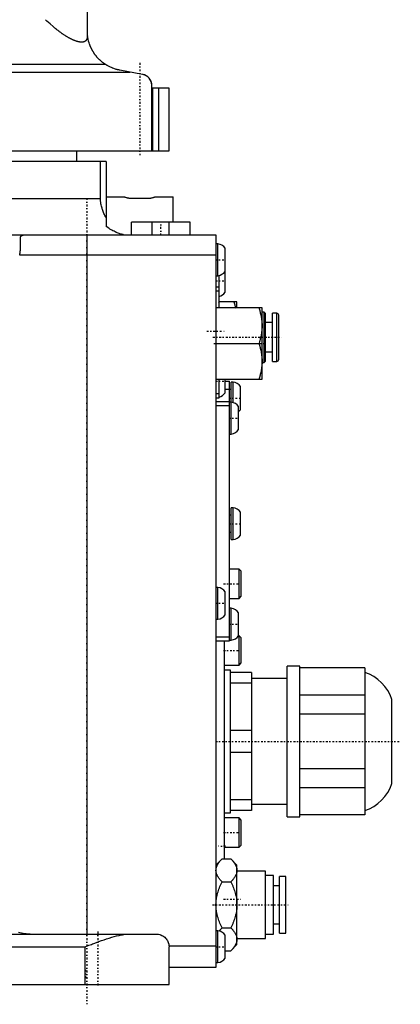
# Model space of a CAD drawing. Extents: x -484 to 152, y -5 to 754.
# Tile 2 of 8: x 61 to 152, y -5 to 230. Entities that reach past the tile are written whole.
import ezdxf

# ---------------------------------------------------------------- set-up
doc = ezdxf.new("R2010")
doc.units = 0
doc.linetypes.add('CENTER', pattern=[1.5, 0.45, -0.5, 0.05, -0.5])
doc.layers.add('AM_0', color=7, linetype='CONTINUOUS')
doc.layers.add('AM_7', color=7, linetype='CENTER')

msp = doc.modelspace()

# ---------------------------------------------------------------- linework, layer by layer
at = {"layer": 'AM_0', "color": 7, "linetype": 'CONTINUOUS'}
for p, q in [((77.5, 226.46), (77.5, 251.2)), ((-78.19, 219.73), (81.67, 219.73)), ((-79.01, 217.82), (87.66, 217.82)), ((90.69, 217.25), (85.27, 218.26)), ((92.9, 199), (92.9, 214.6)), ((97, 214), (92.9, 214)), ((93.1, 199), (93.1, 214)), ((94.53, 199), (94.53, 214)), ((97, 199), (97, 214)), ((-97.09, 199), (97, 199)), ((75, 196.5), (75, 199)), ((82, 196.5), (-70.81, 196.5)), ((80.62, 187.6), (80.62, 196.5)), ((82, 196.5), (82, 180.95)), ((-81.15, 187.6), (80.62, 187.6)), ((82, 188), (86.34, 188)), ((92, 187.63), (88, 187.63)), ((93.66, 188), (98, 188)), ((98, 182), (98, 188)), ((88, 179), (88, 182)), ((102, 182), (88, 182)), ((93, 179), (93, 182)), ((97, 179), (97, 182)), ((102, 179), (102, 182)), ((-87.06, 179), (108.2, 179)), ((77.4, 179), (77.4, 12)), ((108.2, 179), (108.2, 4)), ((108.65, 176.8), (108.2, 176.8)), ((108.65, 169.2), (108.65, 176.8)), ((108.2, 174.14), (61.35, 174.14)), ((61.35, 174.12), (61.35, 174.14)), ((110.4, 165.25), (110.4, 175.75)), ((108.2, 169.2), (108.65, 169.2)), ((108.9, 169.24), (108.9, 161.5)), ((108.9, 166.5), (108.2, 166.5)), ((108.9, 165.5), (108.2, 165.5)), ((108.9, 162.82), (108.96, 163)), ((113.2, 163), (108.9, 163)), ((113.2, 161.5), (113.2, 163)), ((119.2, 161.5), (108.2, 161.5)), ((119.2, 144.5), (119.2, 161.5)), ((119.7, 160.5), (119.2, 160.5)), ((120, 160.2), (119.7, 160.5)), ((119.7, 148.5), (119.7, 160.5)), ((120, 148.8), (120, 160.2)), ((122.7, 160.25), (121.7, 160.25)), ((121.7, 148.75), (121.7, 160.25)), ((122.7, 148.75), (122.7, 160.25)), ((121.7, 158), (120, 158)), ((123.2, 149.25), (123.2, 159.75)), ((108.2, 153), (118.44, 153)), ((120, 151), (121.7, 151)), ((119.2, 148.5), (119.7, 148.5)), ((119.7, 148.5), (120, 148.8)), ((121.7, 148.75), (122.7, 148.75)), ((108.2, 144.5), (119.2, 144.5)), ((108.9, 144.5), (108.9, 140)), ((110.4, 141.25), (110.4, 144.5)), ((110.4, 144), (111.4, 144)), ((111.4, 82), (111.4, 144)), ((112.3, 143.8), (111.85, 143.8)), ((111.85, 131.4), (111.85, 143.8)), ((112.3, 138.9), (112.3, 143.8)), ((111.85, 142), (110.4, 142)), ((114.05, 137.25), (114.05, 142.75)), ((108.9, 141), (108.2, 141)), ((108.9, 140), (108.2, 140)), ((108.2, 139.2), (111.4, 139.2)), ((111.85, 139), (111.4, 139)), ((108.2, 138.2), (111.4, 138.2)), ((113.6, 132.45), (113.6, 137.95)), ((111.4, 131.4), (111.85, 131.4)), ((112.3, 113.8), (111.85, 113.8)), ((111.85, 106.2), (111.85, 113.8)), ((112.3, 106.2), (112.3, 113.8)), ((111.85, 112), (111.4, 112)), ((114.05, 107.25), (114.05, 112.75)), ((111.4, 108), (111.85, 108)), ((111.85, 106.2), (112.3, 106.2)), ((113.7, 99.17), (111.4, 99.17)), ((114.2, 98.67), (113.7, 99.17)), ((113.7, 92.17), (113.7, 99.17)), ((114.2, 92.67), (114.2, 98.67)), ((108.65, 94.8), (108.2, 94.8)), ((108.65, 87.2), (108.65, 94.8)), ((110.4, 88.25), (110.4, 93.75)), ((111.4, 92.17), (113.7, 92.17)), ((113.7, 92.17), (114.2, 92.67)), ((111.85, 89.8), (111.4, 89.8)), ((111.85, 82.2), (111.85, 89.8)), ((108.2, 87.2), (108.65, 87.2)), ((113.6, 83.25), (113.6, 88.75)), ((108.2, 83), (111.4, 83)), ((113.7, 83.25), (113.6, 83.25)), ((114.2, 82.75), (113.7, 83.25)), ((113.7, 76.25), (113.7, 83.25)), ((114.2, 76.75), (114.2, 82.75)), ((108.2, 82), (111.4, 82)), ((110.2, 29.97), (110.2, 82.03)), ((111.4, 82.2), (111.85, 82.2)), ((110.2, 76.25), (113.7, 76.25)), ((113.7, 76.25), (114.2, 76.75)), ((128.2, 76), (125.2, 76)), ((125.2, 40), (125.2, 76)), ((128.2, 40), (128.2, 76)), ((143.7, 75.55), (128.2, 75.55)), ((143.7, 75.55), (143.7, 40.45)), ((111.7, 75), (110.2, 75)), ((111.7, 41), (111.7, 75)), ((116.7, 74.5), (111.7, 74.5)), ((116.7, 74.5), (116.7, 41.5)), ((125.2, 73), (116.7, 73)), ((116.7, 71.9), (111.7, 71.9)), ((143.7, 69.03), (128.2, 69.03)), ((150.2, 48), (150.2, 68)), ((143.7, 64.53), (128.2, 64.53)), ((116.7, 60.6), (111.7, 60.6)), ((116.7, 55.4), (111.7, 55.4)), ((143.7, 51.47), (128.2, 51.47)), ((143.7, 46.97), (128.2, 46.97)), ((116.7, 44.1), (111.7, 44.1)), ((116.7, 43), (125.2, 43)), ((110.2, 41), (111.7, 41)), ((116.7, 41.5), (111.7, 41.5)), ((125.2, 40), (128.2, 40)), ((143.7, 40.45), (128.2, 40.45)), ((113.7, 39.75), (110.2, 39.75)), ((114.2, 39.25), (113.7, 39.75)), ((113.7, 32.75), (113.7, 39.75)), ((114.2, 33.25), (114.2, 39.25)), ((113.7, 32.75), (114.2, 33.25)), ((110.2, 32.75), (113.7, 32.75)), ((109.67, 29.97), (108.2, 28.5)), ((109.67, 29.97), (111.73, 29.97)), ((113.2, 28.5), (111.73, 29.97)), ((113.2, 9.5), (113.2, 28.5)), ((120, 27), (113.2, 27)), ((120, 11), (120, 27)), ((121.9, 26), (120, 26)), ((121.9, 12), (121.9, 26)), ((109.67, 24.48), (111.73, 24.48)), ((124.9, 25.8), (123.4, 25.8)), ((123.4, 12.2), (123.4, 25.8)), ((124.9, 12.2), (124.9, 25.8)), ((123.4, 23.5), (121.9, 23.5)), ((121.9, 14.5), (123.4, 14.5)), ((-63.76, 12), (94, 12)), ((108.65, 12.8), (108.2, 12.8)), ((108.65, 5.2), (108.65, 12.8)), ((109.67, 13.52), (111.73, 13.52)), ((120, 12), (121.9, 12)), ((123.4, 12.2), (124.9, 12.2)), ((110.4, 6.25), (110.4, 11.75)), ((111.73, 8.03), (113.2, 9.5)), ((113.2, 11), (120, 11)), ((-77, 9), (77, 9)), ((77, 0), (77, 9)), ((108.2, 9.14), (97, 9.14)), ((97, 0), (97, 9)), ((110.4, 8.03), (111.73, 8.03)), ((108.2, 5.2), (108.65, 5.2)), ((108.2, 4), (97, 4)), ((49, 0), (97, 0))]:
    msp.add_line(p, q, dxfattribs=at)
for points in [[(77.5, 226.46, 0), (77.5, 226.42, 0), (77.5, 226.35, 0), (77.49, 226.27, 0), (77.49, 226.23, 0), (77.49, 226.19, 0), (77.48, 226.12, 0), (77.47, 226.05, 0), (77.45, 225.98, 0), (77.44, 225.91, 0), (77.42, 225.85, 0), (77.41, 225.81, 0), (77.4, 225.78, 0), (77.38, 225.72, 0), (77.35, 225.66, 0), (77.33, 225.61, 0), (77.3, 225.55, 0), (77.26, 225.5, 0), (77.25, 225.47, 0), (77.23, 225.45, 0), (77.19, 225.4, 0), (77.15, 225.35, 0), (77.13, 225.33, 0), (77.11, 225.31, 0), (77.07, 225.27, 0), (77.02, 225.23, 0), (77, 225.21, 0), (76.97, 225.19, 0), (76.92, 225.16, 0), (76.87, 225.13, 0), (76.81, 225.1, 0), (76.75, 225.08, 0), (76.69, 225.05, 0), (76.66, 225.04, 0), (76.63, 225.03, 0), (76.56, 225.01, 0), (76.5, 225, 0), (76.42, 224.99, 0), (76.35, 224.98, 0), (76.28, 224.97, 0), (76.24, 224.97, 0), (76.2, 224.96, 0), (76.12, 224.96, 0), (76.04, 224.96, 0), (75.95, 224.97, 0), (75.87, 224.97, 0), (75.78, 224.98, 0), (75.73, 224.99, 0), (75.69, 224.99, 0), (75.6, 225.01, 0), (75.5, 225.02, 0), (75.41, 225.04, 0), (75.31, 225.07, 0), (75.21, 225.09, 0), (75.16, 225.1, 0), (75.11, 225.12, 0), (75, 225.15, 0), (74.9, 225.18, 0), (74.79, 225.22, 0), (74.69, 225.25, 0), (74.58, 225.29, 0), (74.52, 225.31, 0), (74.47, 225.34, 0), (74.35, 225.38, 0), (74.24, 225.43, 0), (74.18, 225.45, 0), (74.13, 225.48, 0), (74.01, 225.53, 0), (73.89, 225.58, 0), (73.83, 225.61, 0), (73.77, 225.64, 0), (73.66, 225.7, 0), (73.53, 225.76, 0), (73.41, 225.82, 0), (73.29, 225.89, 0), (73.17, 225.95, 0), (73.11, 225.99, 0), (73.04, 226.02, 0), (72.92, 226.09, 0), (72.8, 226.16, 0), (72.67, 226.24, 0), (72.54, 226.31, 0), (72.42, 226.39, 0), (72.35, 226.43, 0), (72.29, 226.47, 0), (72.16, 226.55, 0), (72.03, 226.64, 0), (71.9, 226.72, 0), (71.78, 226.81, 0), (71.65, 226.89, 0), (71.58, 226.94, 0), (71.52, 226.98, 0), (71.39, 227.07, 0), (71.26, 227.16, 0), (71.13, 227.25, 0), (71, 227.35, 0), (70.88, 227.44, 0), (70.81, 227.49, 0), (70.75, 227.54, 0), (70.62, 227.63, 0), (70.49, 227.73, 0), (70.36, 227.83, 0), (70.24, 227.93, 0), (70.11, 228.03, 0), (70.05, 228.08, 0), (69.99, 228.13, 0), (69.86, 228.23, 0), (69.74, 228.33, 0), (69.68, 228.38, 0), (69.31, 228.69, 0), (68.59, 229.32, 0), (67.86, 229.98, 0), (67.5, 230.33, 0)], [(81.67, 219.73, 0), (81.63, 219.76, 0), (81.55, 219.82, 0), (81.47, 219.88, 0), (81.43, 219.91, 0), (81.38, 219.94, 0), (81.3, 220, 0), (81.21, 220.07, 0), (81.13, 220.13, 0), (81.04, 220.2, 0), (80.95, 220.27, 0), (80.91, 220.31, 0), (80.87, 220.35, 0), (80.78, 220.42, 0), (80.69, 220.5, 0), (80.61, 220.57, 0), (80.52, 220.65, 0), (80.44, 220.73, 0), (80.39, 220.77, 0), (80.35, 220.82, 0), (80.27, 220.9, 0), (80.18, 220.98, 0), (80.14, 221.02, 0), (80.1, 221.07, 0), (80.02, 221.15, 0), (79.94, 221.24, 0), (79.9, 221.28, 0), (79.86, 221.33, 0), (79.79, 221.42, 0), (79.71, 221.5, 0), (79.64, 221.59, 0), (79.57, 221.68, 0), (79.5, 221.77, 0), (79.47, 221.81, 0), (79.43, 221.86, 0), (79.37, 221.94, 0), (79.3, 222.03, 0), (79.24, 222.12, 0), (79.18, 222.2, 0), (79.12, 222.29, 0), (79.09, 222.33, 0), (79.07, 222.37, 0), (79.01, 222.46, 0), (78.96, 222.55, 0), (78.9, 222.63, 0), (78.85, 222.72, 0), (78.8, 222.8, 0), (78.78, 222.84, 0), (78.75, 222.88, 0), (78.71, 222.97, 0), (78.66, 223.05, 0), (78.61, 223.14, 0), (78.57, 223.22, 0), (78.53, 223.3, 0), (78.51, 223.34, 0), (78.49, 223.38, 0), (78.45, 223.47, 0), (78.41, 223.55, 0), (78.37, 223.63, 0), (78.33, 223.71, 0), (78.3, 223.79, 0), (78.28, 223.83, 0), (78.26, 223.87, 0), (78.23, 223.95, 0), (78.19, 224.03, 0), (78.18, 224.07, 0), (78.16, 224.11, 0), (78.13, 224.19, 0), (78.1, 224.27, 0), (78.09, 224.31, 0), (78.07, 224.35, 0), (78.05, 224.43, 0), (78.02, 224.51, 0), (77.93, 224.77, 0), (77.8, 225.22, 0), (77.7, 225.64, 0), (77.63, 226.05, 0), (77.57, 226.42, 0), (77.55, 226.6, 0), (77.54, 226.78, 0), (77.51, 227.12, 0), (77.5, 227.44, 0), (77.5, 227.6, 0)], [(85.27, 218.26, 0), (85.18, 218.28, 0), (84.99, 218.32, 0), (84.79, 218.36, 0), (84.69, 218.38, 0), (84.6, 218.41, 0), (84.4, 218.46, 0), (84.19, 218.52, 0), (83.99, 218.59, 0), (83.79, 218.66, 0), (83.6, 218.73, 0), (83.5, 218.77, 0), (83.41, 218.81, 0), (83.22, 218.88, 0), (83.04, 218.96, 0), (82.87, 219.05, 0), (82.69, 219.13, 0), (82.51, 219.23, 0), (82.4, 219.29, 0), (82.38, 219.3, 0), (82.35, 219.32, 0), (82.31, 219.34, 0), (82.29, 219.35, 0), (82.27, 219.36, 0), (82.23, 219.38, 0), (82.19, 219.4, 0), (82.16, 219.43, 0), (82.12, 219.45, 0), (82.08, 219.48, 0), (82.06, 219.49, 0), (82.03, 219.5, 0), (81.99, 219.53, 0), (81.95, 219.55, 0), (81.91, 219.58, 0), (81.87, 219.6, 0), (81.83, 219.63, 0), (81.81, 219.65, 0), (81.78, 219.66, 0), (81.74, 219.69, 0), (81.7, 219.72, 0), (81.67, 219.73, 0)], [(92.9, 214.6, 0), (92.9, 214.61, 0), (92.9, 214.63, 0), (92.9, 214.65, 0), (92.9, 214.65, 0), (92.9, 214.66, 0), (92.9, 214.68, 0), (92.9, 214.7, 0), (92.9, 214.71, 0), (92.9, 214.73, 0), (92.9, 214.75, 0), (92.9, 214.76, 0), (92.9, 214.76, 0), (92.89, 214.78, 0), (92.89, 214.8, 0), (92.89, 214.81, 0), (92.89, 214.83, 0), (92.89, 214.84, 0), (92.89, 214.85, 0), (92.89, 214.86, 0), (92.89, 214.87, 0), (92.89, 214.88, 0), (92.88, 214.89, 0), (92.88, 214.9, 0), (92.88, 214.91, 0), (92.88, 214.93, 0), (92.88, 214.93, 0), (92.88, 214.94, 0), (92.88, 214.95, 0), (92.88, 214.96, 0), (92.87, 214.98, 0), (92.87, 214.99, 0), (92.87, 215, 0), (92.87, 215.01, 0), (92.87, 215.01, 0), (92.87, 215.02, 0), (92.86, 215.04, 0), (92.86, 215.07, 0), (92.85, 215.13, 0), (92.84, 215.19, 0), (92.82, 215.24, 0), (92.82, 215.27, 0), (92.81, 215.29, 0), (92.8, 215.34, 0), (92.78, 215.38, 0), (92.77, 215.43, 0), (92.76, 215.47, 0), (92.74, 215.51, 0), (92.73, 215.53, 0), (92.73, 215.55, 0), (92.71, 215.59, 0), (92.7, 215.63, 0), (92.69, 215.65, 0), (92.64, 215.75, 0), (92.55, 215.93, 0), (92.45, 216.09, 0), (92.35, 216.24, 0), (92.24, 216.37, 0), (92.12, 216.5, 0), (92.06, 216.56, 0), (91.99, 216.62, 0), (91.86, 216.73, 0), (91.72, 216.83, 0), (91.58, 216.92, 0), (91.43, 217, 0), (91.27, 217.08, 0), (91.19, 217.11, 0), (91.11, 217.14, 0), (90.95, 217.19, 0), (90.78, 217.24, 0), (90.69, 217.25, 0)], [(82, 183, 0), (81.93, 183.12, 0), (81.8, 183.36, 0), (81.67, 183.6, 0), (81.61, 183.72, 0), (81.56, 183.84, 0), (81.45, 184.07, 0), (81.35, 184.31, 0), (81.25, 184.55, 0), (81.16, 184.8, 0), (81.08, 185.05, 0), (81.04, 185.18, 0), (81, 185.31, 0), (80.92, 185.58, 0), (80.86, 185.84, 0), (80.8, 186.11, 0), (80.75, 186.39, 0), (80.71, 186.66, 0), (80.69, 186.79, 0), (80.67, 186.93, 0), (80.64, 187.2, 0), (80.62, 187.47, 0), (80.62, 187.6, 0)], [(88, 187.63, 0), (87.95, 187.63, 0), (87.85, 187.64, 0), (87.76, 187.64, 0), (87.71, 187.64, 0), (87.66, 187.65, 0), (87.56, 187.66, 0), (87.47, 187.67, 0), (87.37, 187.68, 0), (87.28, 187.7, 0), (87.18, 187.72, 0), (87.13, 187.73, 0), (87.09, 187.74, 0), (86.99, 187.76, 0), (86.9, 187.79, 0), (86.81, 187.81, 0), (86.72, 187.84, 0), (86.64, 187.87, 0), (86.59, 187.89, 0), (86.55, 187.91, 0), (86.47, 187.94, 0), (86.38, 187.98, 0), (86.34, 188, 0)], [(93.66, 188, 0), (93.62, 187.98, 0), (93.53, 187.94, 0), (93.45, 187.91, 0), (93.41, 187.89, 0), (93.36, 187.87, 0), (93.28, 187.84, 0), (93.19, 187.81, 0), (93.1, 187.79, 0), (93.01, 187.76, 0), (92.91, 187.74, 0), (92.87, 187.73, 0), (92.82, 187.72, 0), (92.72, 187.7, 0), (92.63, 187.68, 0), (92.53, 187.67, 0), (92.44, 187.66, 0), (92.34, 187.65, 0), (92.29, 187.64, 0), (92.24, 187.64, 0), (92.15, 187.64, 0), (92.05, 187.63, 0), (92, 187.63, 0)], [(61.35, 174.14, 0), (61.36, 174.18, 0), (61.37, 174.26, 0), (61.39, 174.34, 0), (61.39, 174.38, 0), (61.4, 174.42, 0), (61.41, 174.5, 0), (61.42, 174.58, 0), (61.44, 174.66, 0), (61.45, 174.74, 0), (61.46, 174.81, 0), (61.46, 174.85, 0), (61.47, 174.89, 0), (61.48, 174.97, 0), (61.49, 175.05, 0), (61.49, 175.13, 0), (61.5, 175.21, 0), (61.51, 175.28, 0), (61.51, 175.32, 0), (61.51, 175.36, 0), (61.52, 175.44, 0), (61.53, 175.51, 0), (61.53, 175.55, 0), (61.53, 175.59, 0), (61.53, 175.66, 0), (61.54, 175.74, 0), (61.54, 175.78, 0), (61.54, 175.81, 0), (61.54, 175.89, 0), (61.55, 175.96, 0), (61.55, 176.04, 0), (61.55, 176.11, 0), (61.55, 176.18, 0), (61.55, 176.22, 0), (61.55, 176.25, 0), (61.55, 176.32, 0), (61.55, 176.39, 0), (61.55, 176.46, 0), (61.55, 176.53, 0), (61.55, 176.6, 0), (61.55, 176.63, 0), (61.55, 176.66, 0), (61.55, 176.73, 0), (61.55, 176.79, 0), (61.55, 176.86, 0), (61.54, 176.92, 0), (61.54, 176.98, 0), (61.54, 177.01, 0), (61.54, 177.04, 0), (61.54, 177.1, 0), (61.53, 177.16, 0), (61.53, 177.22, 0), (61.53, 177.27, 0), (61.53, 177.33, 0), (61.53, 177.35, 0), (61.52, 177.38, 0), (61.52, 177.44, 0), (61.52, 177.49, 0), (61.52, 177.54, 0), (61.52, 177.59, 0), (61.51, 177.64, 0), (61.51, 177.67, 0), (61.51, 177.69, 0), (61.51, 177.74, 0), (61.51, 177.78, 0), (61.51, 177.81, 0), (61.51, 177.83, 0), (61.51, 177.88, 0), (61.51, 177.92, 0), (61.51, 177.94, 0), (61.51, 177.96, 0), (61.51, 178, 0), (61.51, 178.04, 0), (61.51, 178.08, 0), (61.51, 178.12, 0), (61.52, 178.16, 0), (61.52, 178.18, 0), (61.52, 178.2, 0), (61.52, 178.23, 0), (61.53, 178.27, 0), (61.53, 178.3, 0), (61.54, 178.33, 0), (61.54, 178.37, 0), (61.55, 178.38, 0), (61.55, 178.4, 0), (61.56, 178.43, 0), (61.57, 178.46, 0), (61.58, 178.49, 0), (61.59, 178.52, 0), (61.6, 178.54, 0), (61.61, 178.56, 0), (61.61, 178.57, 0), (61.63, 178.6, 0), (61.65, 178.62, 0), (61.66, 178.65, 0), (61.68, 178.68, 0), (61.7, 178.7, 0), (61.72, 178.71, 0), (61.73, 178.72, 0), (61.75, 178.75, 0), (61.78, 178.77, 0), (61.81, 178.79, 0), (61.84, 178.81, 0), (61.88, 178.83, 0), (61.9, 178.84, 0), (61.91, 178.85, 0), (61.95, 178.86, 0), (61.99, 178.88, 0), (62.01, 178.88, 0), (62.04, 178.89, 0), (62.08, 178.9, 0), (62.12, 178.92, 0), (62.15, 178.92, 0), (62.17, 178.93, 0), (62.22, 178.94, 0), (62.27, 178.95, 0), (62.32, 178.95, 0), (62.37, 178.96, 0), (62.43, 178.97, 0), (62.45, 178.97, 0), (62.48, 178.97, 0), (62.54, 178.98, 0), (62.6, 178.98, 0), (62.66, 178.99, 0), (62.73, 178.99, 0), (62.8, 179, 0), (62.83, 179, 0), (62.87, 179, 0), (62.95, 179, 0), (63.03, 179, 0), (63.07, 179, 0)], [(86.09, 179, 0), (86.08, 179, 0), (86.07, 179, 0), (86.06, 179, 0), (86.05, 179, 0), (86.04, 179, 0), (86.03, 179, 0), (86.01, 179.01, 0), (85.99, 179.01, 0), (85.97, 179.01, 0), (85.96, 179.02, 0), (85.95, 179.02, 0), (85.94, 179.02, 0), (85.92, 179.02, 0), (85.89, 179.03, 0), (85.87, 179.03, 0), (85.85, 179.04, 0), (85.83, 179.04, 0), (85.81, 179.05, 0), (85.8, 179.05, 0), (85.78, 179.06, 0), (85.75, 179.06, 0), (85.74, 179.07, 0), (85.72, 179.07, 0), (85.7, 179.08, 0), (85.67, 179.08, 0), (85.66, 179.09, 0), (85.64, 179.09, 0), (85.61, 179.1, 0), (85.58, 179.11, 0), (85.48, 179.14, 0), (85.28, 179.21, 0), (85.07, 179.28, 0), (84.85, 179.37, 0), (84.63, 179.46, 0), (84.51, 179.51, 0), (84.39, 179.56, 0), (84.14, 179.68, 0), (83.87, 179.8, 0), (83.6, 179.94, 0), (83.32, 180.1, 0), (83.03, 180.26, 0), (82.89, 180.35, 0), (82.74, 180.44, 0), (82.45, 180.63, 0), (82.15, 180.84, 0), (82, 180.95, 0)], [(112.44, 163, 0), (112.53, 162.74, 0), (112.68, 162.23, 0), (112.81, 161.73, 0), (112.87, 161.49, 0)], [(118.44, 161.5, 0), (118.48, 161.37, 0), (118.57, 161.11, 0), (118.64, 160.86, 0), (118.68, 160.74, 0), (118.71, 160.61, 0), (118.78, 160.37, 0), (118.84, 160.13, 0), (118.89, 159.89, 0), (118.95, 159.65, 0), (118.99, 159.42, 0), (119.01, 159.3, 0), (119.03, 159.19, 0), (119.07, 158.96, 0), (119.1, 158.73, 0), (119.13, 158.5, 0), (119.15, 158.27, 0), (119.17, 158.05, 0), (119.18, 157.93, 0), (119.19, 157.82, 0), (119.19, 157.59, 0), (119.2, 157.36, 0), (119.2, 157.25, 0)], [(119.2, 157.25, 0), (119.2, 157.14, 0), (119.19, 156.91, 0), (119.19, 156.68, 0), (119.18, 156.57, 0), (119.17, 156.45, 0), (119.15, 156.23, 0), (119.13, 156, 0), (119.1, 155.77, 0), (119.07, 155.54, 0), (119.03, 155.31, 0), (119.01, 155.2, 0), (118.99, 155.08, 0), (118.95, 154.85, 0), (118.89, 154.61, 0), (118.84, 154.37, 0), (118.78, 154.13, 0), (118.71, 153.89, 0), (118.68, 153.76, 0), (118.64, 153.64, 0), (118.57, 153.39, 0), (118.48, 153.13, 0), (118.44, 153, 0)], [(118.44, 153, 0), (118.48, 152.87, 0), (118.57, 152.61, 0), (118.64, 152.36, 0), (118.68, 152.24, 0), (118.71, 152.11, 0), (118.78, 151.87, 0), (118.84, 151.63, 0), (118.89, 151.39, 0), (118.95, 151.15, 0), (118.99, 150.92, 0), (119.01, 150.8, 0), (119.03, 150.69, 0), (119.07, 150.46, 0), (119.1, 150.23, 0), (119.13, 150, 0), (119.15, 149.77, 0), (119.17, 149.55, 0), (119.18, 149.43, 0), (119.19, 149.32, 0), (119.19, 149.09, 0), (119.2, 148.86, 0), (119.2, 148.75, 0)], [(119.2, 148.75, 0), (119.2, 148.64, 0), (119.19, 148.41, 0), (119.19, 148.18, 0), (119.18, 148.07, 0), (119.17, 147.95, 0), (119.15, 147.73, 0), (119.13, 147.5, 0), (119.1, 147.27, 0), (119.07, 147.04, 0), (119.03, 146.81, 0), (119.01, 146.7, 0), (118.99, 146.58, 0), (118.95, 146.35, 0), (118.89, 146.11, 0), (118.84, 145.87, 0), (118.78, 145.63, 0), (118.71, 145.39, 0), (118.68, 145.26, 0), (118.64, 145.14, 0), (118.57, 144.89, 0), (118.48, 144.63, 0), (118.44, 144.5, 0)], [(108.2, 27.23, 0), (108.2, 27.3, 0), (108.21, 27.45, 0), (108.23, 27.59, 0), (108.24, 27.67, 0), (108.26, 27.74, 0), (108.29, 27.89, 0), (108.34, 28.03, 0), (108.39, 28.18, 0), (108.45, 28.33, 0), (108.52, 28.48, 0), (108.56, 28.55, 0), (108.6, 28.63, 0), (108.69, 28.78, 0), (108.79, 28.93, 0), (108.9, 29.08, 0), (109.02, 29.24, 0), (109.14, 29.4, 0), (109.21, 29.48, 0), (109.28, 29.56, 0), (109.43, 29.72, 0), (109.59, 29.89, 0), (109.67, 29.97, 0)], [(111.73, 29.97, 0), (111.81, 29.89, 0), (111.97, 29.72, 0), (112.12, 29.56, 0), (112.19, 29.48, 0), (112.26, 29.4, 0), (112.38, 29.24, 0), (112.5, 29.08, 0), (112.61, 28.93, 0), (112.71, 28.78, 0), (112.8, 28.63, 0), (112.84, 28.55, 0), (112.88, 28.48, 0), (112.95, 28.33, 0), (113.01, 28.18, 0), (113.06, 28.03, 0), (113.11, 27.89, 0), (113.14, 27.74, 0), (113.16, 27.67, 0), (113.17, 27.59, 0), (113.19, 27.45, 0), (113.2, 27.3, 0), (113.2, 27.23, 0)], [(109.67, 24.48, 0), (109.59, 24.57, 0), (109.43, 24.73, 0), (109.28, 24.9, 0), (109.21, 24.98, 0), (109.14, 25.06, 0), (109.02, 25.22, 0), (108.9, 25.37, 0), (108.79, 25.52, 0), (108.69, 25.68, 0), (108.6, 25.83, 0), (108.56, 25.9, 0), (108.52, 25.98, 0), (108.45, 26.13, 0), (108.39, 26.27, 0), (108.34, 26.42, 0), (108.29, 26.57, 0), (108.26, 26.71, 0), (108.24, 26.79, 0), (108.23, 26.86, 0), (108.21, 27.01, 0), (108.2, 27.15, 0), (108.2, 27.23, 0)], [(113.2, 27.23, 0), (113.2, 27.15, 0), (113.19, 27.01, 0), (113.17, 26.86, 0), (113.16, 26.79, 0), (113.14, 26.71, 0), (113.11, 26.57, 0), (113.06, 26.42, 0), (113.01, 26.27, 0), (112.95, 26.13, 0), (112.88, 25.98, 0), (112.84, 25.9, 0), (112.8, 25.83, 0), (112.71, 25.68, 0), (112.61, 25.52, 0), (112.5, 25.37, 0), (112.38, 25.22, 0), (112.26, 25.06, 0), (112.19, 24.98, 0), (112.12, 24.9, 0), (111.97, 24.73, 0), (111.81, 24.57, 0), (111.73, 24.48, 0)], [(108.2, 19, 0), (108.2, 19.15, 0), (108.21, 19.44, 0), (108.23, 19.73, 0), (108.24, 19.88, 0), (108.26, 20.03, 0), (108.29, 20.32, 0), (108.34, 20.61, 0), (108.39, 20.91, 0), (108.45, 21.2, 0), (108.52, 21.5, 0), (108.56, 21.65, 0), (108.6, 21.8, 0), (108.69, 22.1, 0), (108.79, 22.4, 0), (108.9, 22.71, 0), (109.02, 23.02, 0), (109.14, 23.34, 0), (109.21, 23.5, 0), (109.28, 23.66, 0), (109.43, 23.99, 0), (109.59, 24.32, 0), (109.67, 24.48, 0)], [(111.73, 24.48, 0), (111.81, 24.32, 0), (111.97, 23.99, 0), (112.12, 23.66, 0), (112.19, 23.5, 0), (112.26, 23.34, 0), (112.38, 23.02, 0), (112.5, 22.71, 0), (112.61, 22.4, 0), (112.71, 22.1, 0), (112.8, 21.8, 0), (112.84, 21.65, 0), (112.88, 21.5, 0), (112.95, 21.2, 0), (113.01, 20.91, 0), (113.06, 20.61, 0), (113.11, 20.32, 0), (113.14, 20.03, 0), (113.16, 19.88, 0), (113.17, 19.73, 0), (113.19, 19.44, 0), (113.2, 19.15, 0), (113.2, 19, 0)], [(109.67, 13.52, 0), (109.59, 13.68, 0), (109.43, 14.01, 0), (109.28, 14.34, 0), (109.21, 14.5, 0), (109.14, 14.66, 0), (109.02, 14.98, 0), (108.9, 15.29, 0), (108.79, 15.6, 0), (108.69, 15.9, 0), (108.6, 16.2, 0), (108.56, 16.35, 0), (108.52, 16.5, 0), (108.45, 16.8, 0), (108.39, 17.09, 0), (108.34, 17.39, 0), (108.29, 17.68, 0), (108.26, 17.97, 0), (108.24, 18.12, 0), (108.23, 18.27, 0), (108.21, 18.56, 0), (108.2, 18.85, 0), (108.2, 19, 0)], [(113.2, 19, 0), (113.2, 18.85, 0), (113.19, 18.56, 0), (113.17, 18.27, 0), (113.16, 18.12, 0), (113.14, 17.97, 0), (113.11, 17.68, 0), (113.06, 17.39, 0), (113.01, 17.09, 0), (112.95, 16.8, 0), (112.88, 16.5, 0), (112.84, 16.35, 0), (112.8, 16.2, 0), (112.71, 15.9, 0), (112.61, 15.6, 0), (112.5, 15.29, 0), (112.38, 14.98, 0), (112.26, 14.66, 0), (112.19, 14.5, 0), (112.12, 14.34, 0), (111.97, 14.01, 0), (111.81, 13.68, 0), (111.73, 13.52, 0)], [(63.87, 12, 0), (63.68, 12, 0), (63.3, 12.02, 0), (62.91, 12.04, 0), (62.72, 12.06, 0), (62.52, 12.08, 0), (62.14, 12.14, 0), (61.76, 12.2, 0), (61.39, 12.28, 0), (61.04, 12.36, 0)], [(77, 9, 0), (77.29, 9.11, 0), (77.87, 9.34, 0), (78.46, 9.56, 0), (78.76, 9.68, 0), (79.06, 9.79, 0), (79.66, 10.02, 0), (80.27, 10.24, 0), (80.88, 10.46, 0), (81.49, 10.67, 0), (82.1, 10.88, 0), (82.4, 10.98, 0), (82.7, 11.07, 0), (83.3, 11.25, 0), (83.89, 11.42, 0), (84.48, 11.57, 0), (85.06, 11.7, 0), (85.63, 11.81, 0), (85.91, 11.86, 0), (86.19, 11.9, 0), (86.74, 11.96, 0), (87.27, 12, 0), (87.54, 12, 0)], [(94, 12, 0), (94.16, 12, 0), (94.47, 11.96, 0), (94.76, 11.9, 0), (94.91, 11.86, 0), (95.04, 11.81, 0), (95.3, 11.7, 0), (95.55, 11.57, 0), (95.77, 11.42, 0), (95.98, 11.25, 0), (96.17, 11.07, 0), (96.26, 10.98, 0), (96.34, 10.88, 0), (96.49, 10.67, 0), (96.62, 10.46, 0), (96.73, 10.24, 0), (96.82, 10.02, 0), (96.89, 9.79, 0), (96.92, 9.68, 0), (96.95, 9.56, 0), (96.98, 9.34, 0), (97, 9.11, 0), (97, 9, 0)], [(108.98, 12.74, 0), (109.08, 12.86, 0), (109.29, 13.12, 0), (109.54, 13.38, 0), (109.67, 13.52, 0)], [(111.73, 13.52, 0), (111.81, 13.43, 0), (111.97, 13.27, 0), (112.12, 13.1, 0), (112.19, 13.02, 0), (112.26, 12.94, 0), (112.38, 12.78, 0), (112.5, 12.63, 0), (112.61, 12.48, 0), (112.71, 12.32, 0), (112.8, 12.17, 0), (112.84, 12.1, 0), (112.88, 12.02, 0), (112.95, 11.87, 0), (113.01, 11.73, 0), (113.06, 11.58, 0), (113.11, 11.43, 0), (113.14, 11.29, 0), (113.16, 11.21, 0), (113.17, 11.14, 0), (113.19, 10.99, 0), (113.2, 10.85, 0), (113.2, 10.77, 0)], [(113.2, 10.77, 0), (113.2, 10.7, 0), (113.19, 10.55, 0), (113.17, 10.41, 0), (113.16, 10.33, 0), (113.14, 10.26, 0), (113.11, 10.11, 0), (113.06, 9.97, 0), (113.01, 9.82, 0), (112.95, 9.67, 0), (112.88, 9.52, 0), (112.84, 9.45, 0), (112.8, 9.37, 0), (112.71, 9.22, 0), (112.61, 9.07, 0), (112.5, 8.92, 0), (112.38, 8.76, 0), (112.26, 8.6, 0), (112.19, 8.52, 0), (112.12, 8.44, 0), (111.97, 8.28, 0), (111.81, 8.11, 0), (111.73, 8.03, 0)]]:
    msp.add_polyline3d(points, dxfattribs=at)
for centre, radius, start, end in [((90.2, 214.6), 2.7, 2.3778, 79.5087), ((90.2, 214.6), 2.7, 0, 1.457), ((108.35, 174.32), 2.5, 34.9465, 83.126), ((108.35, 171.68), 2.5, 276.874, 325.0535), ((108.35, 166.68), 2.5, 282.6906, 325.0535), ((122.7, 159.75), 0.5, 0, 90), ((122.7, 149.25), 0.5, 270, 0), ((112, 141.32), 2.5, 34.9465, 83.126), ((108.35, 142.68), 2.5, 282.6906, 325.0535), ((111.55, 136.52), 2.5, 34.9465, 83.126), ((112, 138.68), 2.5, 309.7685, 325.0535), ((111.55, 133.88), 2.5, 276.874, 325.0535), ((112, 111.32), 2.5, 34.9465, 83.126), ((112, 108.68), 2.5, 276.874, 325.0535), ((108.35, 92.32), 2.5, 34.9465, 83.126), ((111.55, 87.32), 2.5, 34.9465, 83.126), ((108.35, 89.68), 2.5, 276.874, 325.0535), ((111.55, 84.68), 2.5, 276.874, 325.0535), ((140.67, 64.97), 10, 17.6374, 72.3626), ((140.67, 51.03), 10, 287.6374, 342.3626), ((108.35, 10.32), 2.5, 34.9465, 83.126), ((108.35, 7.68), 2.5, 276.874, 325.0535)]:
    msp.add_arc(centre, radius, start, end, dxfattribs=at)
at = {"layer": 'AM_7', "color": 4, "linetype": 'CENTER'}
for p, q in [((90, 220), (90, 198)), ((77.4, 187.75), (77.4, -4.75)), ((95, 178.85), (95, 182.15)), ((108.09, 173), (110.51, 173)), ((108.09, 168), (110.51, 168)), ((106, 156), (110.4, 156)), ((107.45, 154.5), (123.95, 154.5)), ((107.65, 153), (119.75, 153)), ((108.09, 144), (110.51, 144)), ((111.27, 140), (114.18, 140)), ((111.29, 135.2), (113.71, 135.2)), ((111.27, 110), (114.18, 110)), ((110, 95.67), (114.4, 95.67)), ((108.09, 91), (110.51, 91)), ((111.29, 86), (113.71, 86)), ((110, 79.75), (114.4, 79.75)), ((108.1, 58), (152.2, 58)), ((110, 36.25), (114.4, 36.25)), ((110.47, 33), (108.83, 33)), ((107.36, 19), (125.73, 19)), ((110, 20.33), (114.4, 20.33)), ((80, 12.6), (80, -0.6)), ((108.09, 9), (110.51, 9)), ((77.08, 3.51), (77.08, 1.09))]:
    msp.add_line(p, q, dxfattribs=at)

doc.saveas('drawing.dxf')
